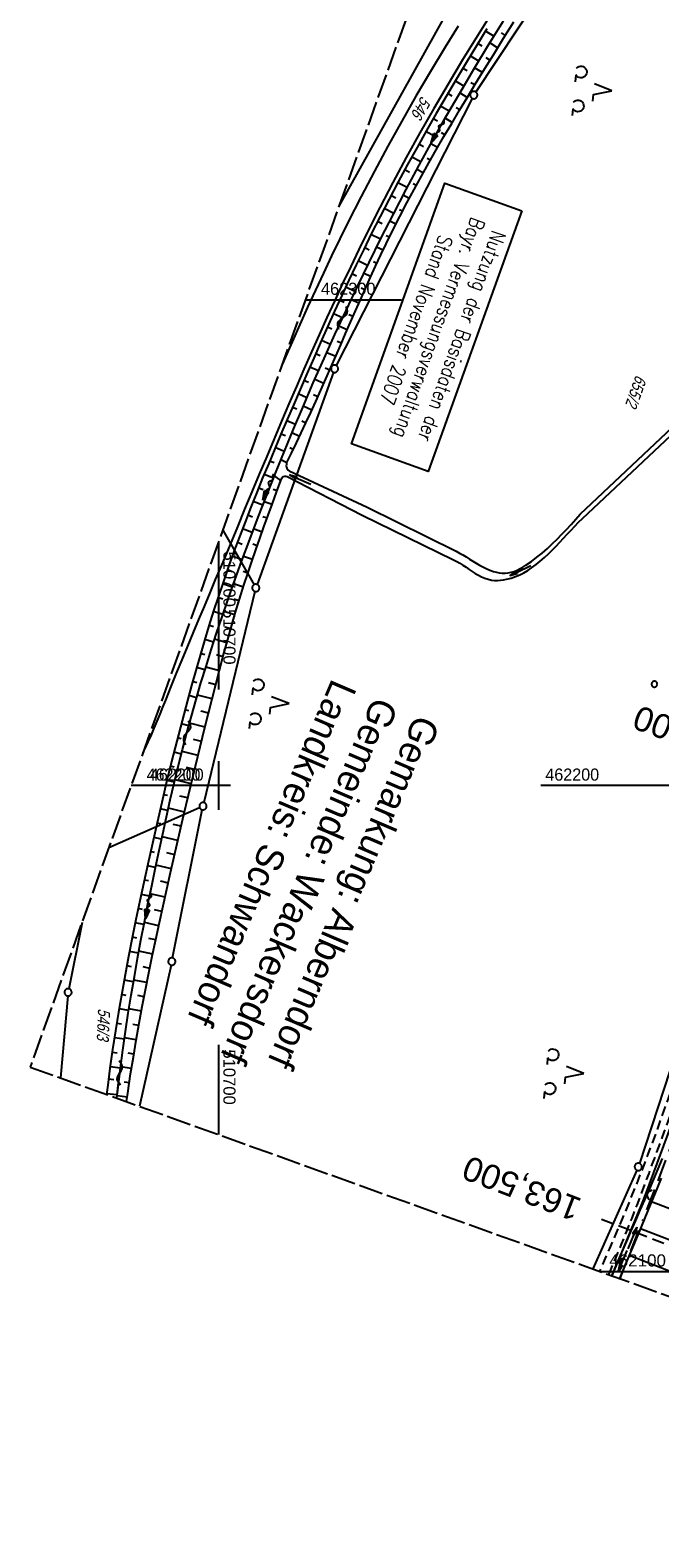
# Model space of a CAD drawing. Extents: x 510661 to 511244, y 462045 to 463013.
# Tile 1 of 29: x 510661 to 510791, y 462045 to 462355. Entities that reach past the tile are written whole.
import ezdxf
from ezdxf.enums import TextEntityAlignment as Align

# ---------------------------------------------------------------- set-up
doc = ezdxf.new("R2010")
doc.units = 0
doc.header["$LTSCALE"] = 10
doc.header["$MEASUREMENT"] = 0
for name, pattern in [('ACAD_ISO16W100', [73, 15, -6.5, 15, -6.5, 15, -7, 1, -7]), ('AUSGEZOGEN', [0]), ('LT00', [0]), ('LT11', [0.3, 0.2, -0.1]), ('LT14', [0.6, 0.5, -0.1]), ('LT17', [0.15, 0.1, -0.05])]:
    doc.linetypes.add(name, pattern=pattern)
doc.layers.get('0').update_dxf_attribs({"linetype": 'LT00'})
for name, color, linetype in [('--EK_ST-93-1', 30, 'LT17'), ('--EL_DFK_AB_L', 21, 'LT00'), ('--EL_DFK_AB_P', 7, 'LT00'), ('--FLIEßRICHTPFEIL', 180, 'Continuous'), ('--WASSER_NUTZUNG', 180, 'Continuous'), ('BAB-KABEL', 220, 'ACAD_ISO16W100'), ('DFK_AB_L', 21, 'LT00'), ('DFK_AB_P', 7, 'LT00'), ('DFK_FLUR_NR', 250, 'LT00'), ('DFK_GZPKT', 250, 'LT00'), ('DFK_KATASTER', 250, 'LT00'), ('DFK_NUTZUNG', 250, 'LT00'), ('DFK_STAND', 22, 'LT00'), ('DFK_VERMPKT', 252, 'LT00'), ('GRENZNAME_B', 250, 'Continuous'), ('PFEIL', 140, 'AUSGEZOGEN'), ('V106_AFBR_BAB', 250, 'LT00'), ('V106_BOESCH', 250, 'LT00'), ('V106_BOSCHUNG', 250, 'LT00'), ('V106_ERDWEG', 250, 'LT11'), ('V106_GRABEN', 250, 'LT00'), ('V106_RASTER', 250, 'LT00'), ('V106_ZAUN', 40, 'LT00'), ('V107_BOESCH', 250, 'LT00'), ('V107_BOSCHUNG', 250, 'LT00'), ('V107_ERDWEG', 250, 'LT11'), ('V107_GRABEN', 250, 'LT00'), ('V107_RASTER', 250, 'LT00'), ('V107_ZAUN', 40, 'LT00')]:
    doc.layers.add(name, color=color, linetype=linetype)
doc.layers.add('-BLATT_106-RAND', color=7, linetype='LT14', plot=False)
doc.styles.add('Beschrift', font='ARIAL.TTF')
doc.styles.get("Standard").update_dxf_attribs({"font": 'ARIAL.TTF'})
doc.styles.add('UNIR-H', font='unir_h.shx', dxfattribs={"width": 0.8})
doc.styles.add('Versorgungsltg', font='ARIAL.TTF', dxfattribs={"width": 0.8, "height": 2})

# ---------------------------------------------------------------- blocks, each defined once
blk = doc.blocks.new('SYMB7010')
at = {"color": 0, "linetype": 'ByBlock'}
for points in [[(-0.031408, 0.499213), (-0.093728, 0.49134), (-0.15457, 0.475719), (-0.212975, 0.452595), (-0.268021, 0.422333), (-0.31884, 0.385411), (-0.36463, 0.342411), (-0.40467, 0.29401), (-0.438329, 0.240973), (-0.465074, 0.184136), (-0.484486, 0.124395), (-0.496256, 0.062692), (-0.5002, 0)], [(-0.5002, 0), (-0.496256, -0.062692), (-0.484486, -0.124395), (-0.465075, -0.184136), (-0.438329, -0.240973), (-0.404671, -0.29401), (-0.36463, -0.342411), (-0.31884, -0.385411), (-0.268021, -0.422333), (-0.212975, -0.452595), (-0.154571, -0.475719), (-0.093728, -0.49134), (-0.031408, -0.499213), (0.031408, -0.499213)], [(0.5002, 0), (0.496256, 0.062692), (0.484485, 0.124395), (0.465074, 0.184136), (0.438329, 0.240973), (0.40467, 0.29401), (0.36463, 0.342411), (0.31884, 0.385411), (0.268021, 0.422333), (0.212975, 0.452595), (0.15457, 0.475719), (0.093728, 0.49134), (0.031408, 0.499213), (-0.031408, 0.499213)], [(0.031408, -0.499213), (0.093728, -0.491341), (0.15457, -0.475719), (0.212975, -0.452595), (0.268021, -0.422333), (0.31884, -0.385411), (0.36463, -0.342411), (0.404671, -0.294011), (0.438329, -0.240974), (0.465075, -0.184136), (0.484486, -0.124395), (0.496256, -0.062692), (0.500201, 0)]]:
    blk.add_lwpolyline(points, dxfattribs=at)
blk = doc.blocks.new('SYMB0003')
at = {"color": 0, "linetype": 'ByBlock'}
for p, q in [((-0.015712, 0), (0.010166, 0.012015)), ((0, -0.021257), (-0.015712, 0)), ((0.010166, 0.012015), (0, -0.021257))]:
    blk.add_line(p, q, dxfattribs=at)
for points in [[(-0.031395, 0.499013), (-0.093691, 0.491144), (-0.154509, 0.475528), (-0.21289, 0.452414), (-0.267913, 0.422164), (-0.318712, 0.385257), (-0.364484, 0.342274), (-0.404509, 0.293893), (-0.438154, 0.240877), (-0.464888, 0.184062), (-0.484292, 0.124345), (-0.496058, 0.062667), (-0.5, 0)], [(-0.5, 0), (-0.496058, -0.062667), (-0.484292, -0.124345), (-0.464888, -0.184062), (-0.438154, -0.240877), (-0.404509, -0.293893), (-0.364485, -0.342274), (-0.318712, -0.385257), (-0.267914, -0.422164), (-0.21289, -0.452414), (-0.154509, -0.475529), (-0.093691, -0.491144), (-0.031395, -0.499014), (0.031395, -0.499014)], [(0.5, 0), (0.496057, 0.062667), (0.484292, 0.124345), (0.464888, 0.184062), (0.438153, 0.240877), (0.404509, 0.293893), (0.364484, 0.342274), (0.318712, 0.385257), (0.267913, 0.422164), (0.21289, 0.452414), (0.154509, 0.475528), (0.093691, 0.491144), (0.031395, 0.499013), (-0.031395, 0.499013)], [(0.031395, -0.499014), (0.093691, -0.491144), (0.154509, -0.475529), (0.21289, -0.452414), (0.267914, -0.422164), (0.318712, -0.385257), (0.364485, -0.342274), (0.404509, -0.293893), (0.438154, -0.240877), (0.464889, -0.184062), (0.484292, -0.124345), (0.496058, -0.062667), (0.5, 0)]]:
    blk.add_lwpolyline(points, dxfattribs=at)
blk = doc.blocks.new('Pfreil3')
at = {"layer": 'PFEIL'}
blk.add_hatch(color=256, dxfattribs=at).paths.add_polyline_path([(-1.55, 0.27), (-1.55, -0.27), (0, 0)])
for p, q in [((-1.55, 0), (-4.83, 0)), ((-1.55, -0.27), (-1.55, 0.27)), ((-1.55, 0.27), (0, 0)), ((0, 0), (-1.55, -0.27))]:
    blk.add_line(p, q, dxfattribs=at)
blk = doc.blocks.new('SYMB0024')
at = {"color": 0, "linetype": 'ByBlock'}
for p, q in [((-0.5, 0.5), (0, 0)), ((0, 0), (0.5, 0.5))]:
    blk.add_line(p, q, dxfattribs=at)
blk = doc.blocks.new('FLIEßRICHTPFEIL')
at = {"layer": '--FLIEßRICHTPFEIL'}
blk.add_hatch(color=256, dxfattribs=at).paths.add_polyline_path([(-1.95, 0.4875), (-1.95, -0.4875), (0, 0)])
for p, q in [((-1.95, 0.4875), (-1.95, -0.4875)), ((-1.95, 0.4875), (0, 0)), ((0, 0), (-1.95, -0.4875))]:
    blk.add_line(p, q, dxfattribs=at)
at = {"layer": '--FLIEßRICHTPFEIL', "start_tangent": (-1, 0), "end_tangent": (-1, 0)}
blk.add_spline([(-1.95, 0), (-2.4375, 0), (-2.925, 0.325), (-3.4125, 0), (-3.9, -0.325), (-4.3875, 0), (-4.875, 0.325), (-5.3625, 0), (-5.85, 0)], degree=3, dxfattribs=at)
blk = doc.blocks.new('SYMB7251')
at = {"color": 0, "linetype": 'ByBlock'}
for points in [[(-0.25, 0), (-0.208333, 0.028889), (-0.166667, 0.051111), (-0.125, 0.06), (-0.083333, 0.051111), (-0.041667, 0.028889), (0, 0)], [(0, 0), (0.041667, -0.028889), (0.083333, -0.051111), (0.125, -0.06), (0.166667, -0.051111), (0.208333, -0.028889), (0.25, 0)]]:
    blk.add_lwpolyline(points, dxfattribs=at)
blk = doc.blocks.new('SYMB7201')
at = {"color": 0, "linetype": 'ByBlock'}
for p, q in [((0, 0.385), (-0.11, 0.015)), ((-0.255, -0.385), (-0.115, -0.385)), ((0.445, -0.385), (0.585, -0.385))]:
    blk.add_line(p, q, dxfattribs=at)
for points in [[(0.25, 0.015), (0.11, 0.015), (0, 0.385)], [(-0.393816, -0.383308), (-0.416239, -0.362945), (-0.432849, -0.337617), (-0.442589, -0.308936), (-0.444836, -0.27873), (-0.439449, -0.248923), (-0.426769, -0.221415), (-0.407606, -0.197958), (-0.38318, -0.180047), (-0.355047, -0.168823), (-0.325, -0.165), (-0.294953, -0.168823), (-0.26682, -0.180047), (-0.242394, -0.197959), (-0.223231, -0.221415), (-0.210551, -0.248923), (-0.205164, -0.27873), (-0.207411, -0.308936), (-0.21715, -0.337617), (-0.233761, -0.362945), (-0.256184, -0.383308)], [(0.306185, -0.383308), (0.283761, -0.362945), (0.267151, -0.337617), (0.257411, -0.308936), (0.255164, -0.27873), (0.260552, -0.248923), (0.273231, -0.221415), (0.292394, -0.197958), (0.31682, -0.180047), (0.344953, -0.168823), (0.375, -0.165), (0.405047, -0.168823), (0.43318, -0.180047), (0.457606, -0.197959), (0.476769, -0.221415), (0.489449, -0.248923), (0.494836, -0.27873), (0.492589, -0.308936), (0.48285, -0.337617), (0.466239, -0.362945), (0.443816, -0.383308)]]:
    blk.add_lwpolyline(points, dxfattribs=at)

msp = doc.modelspace()

# ---------------------------------------------------------------- linework, layer by layer
at = {"layer": '--EK_ST-93-1', "ltscale": 2.5}
msp.add_line((510816.16, 462096.3), (510778.83, 462110.7), dxfattribs=at)
at = {"layer": '--EL_DFK_AB_L'}
for p, q in [((510819.73, 462223.36), (510786.63, 462122.22)), ((510786.1, 462120.82), (510777.06, 462100.5))]:
    msp.add_line(p, q, dxfattribs=at)
at = {"layer": '-BLATT_106-RAND'}
msp.add_lwpolyline([(510973.54, 463012.73), (510661.23, 462142.05), (510931.38, 462045.15), (511243.69, 462915.83), (510973.54, 463012.73)], dxfattribs=at)
at = {"layer": 'BAB-KABEL', "ltscale": 0.03, "flags": 128}
msp.add_lwpolyline([(511068.73, 462978.59), (511064.44, 462967.11), (511059.81, 462953.34), (511052.43, 462930.01), (511046.43, 462911.52), (511041.51, 462895.97), (511035.81, 462878.26), (511031.38, 462864.27), (511025.48, 462842.53), (511020.26, 462824.93), (511017.22, 462814.32), (511011.51, 462796.29), (511001.96, 462764.99), (510990.72, 462727.69), (510988.63, 462721.12), (510988.08, 462718.91), (510988.26, 462717.09), (510990.84, 462698.34), (510985.92, 462682.09), (510974.96, 462665.11), (510972.69, 462657.89), (510967.52, 462640.54), (510963.22, 462624.96), (510958.17, 462606.62), (510950.6, 462577.73), (510949.71, 462572.15), (510945.01, 462539.89), (510942.97, 462527.41), (510938.53, 462509.11), (510932.18, 462483.07), (510928.24, 462470.38), (510921.49, 462447.21), (510910.95, 462416.48), (510902.01, 462392.32), (510896.76, 462379.43), (510892.23, 462368.99), (510881.64, 462343.3), (510875.59, 462330.18), (510863.37, 462306.99), (510851.02, 462281.78), (510843.08, 462264.24), (510838.16, 462253.9), (510836.15, 462250.12), (510833.88, 462243.46), (510823.8, 462216.47), (510811.58, 462179.56), (510799.99, 462145.42), (510792.3, 462123.57), (510788.4, 462113.38), (510782.59, 462098.52)], dxfattribs=at)
at = {"layer": 'DFK_AB_L'}
for p, q in [((510819.73, 462223.36), (510786.63, 462122.22)), ((510786.1, 462120.82), (510777.06, 462100.5))]:
    msp.add_line(p, q, dxfattribs=at)
at = {"layer": 'DFK_KATASTER'}
for p, q in [((510752.96, 462342.73), (510781.31, 462385.46)), ((510746.72, 462358.66), (510724.79, 462319.23)), ((510752.21, 462341.44), (510724.25, 462286.45)), ((510723.66, 462285.07), (510707.93, 462241.38)), ((510700.87, 462252.55), (510707.31, 462241.32)), ((510707.5, 462239.94), (510696.99, 462196.48)), ((510677.43, 462187.21), (510696.12, 462195.45)), ((510690.55, 462164.5), (510696.66, 462195.01)), ((510671.91, 462171.82), (510669.19, 462158.16)), ((510690.24, 462163.04), (510683.75, 462133.97)), ((510668.97, 462156.68), (510667.47, 462139.81))]:
    msp.add_line(p, q, dxfattribs=at)
at = {"layer": 'DFK_STAND'}
msp.add_lwpolyline([(510762.44, 462318.32), (510743.19, 462264.66), (510727.37, 462270.34), (510746.61, 462323.99)], close=True, dxfattribs=at)
at = {"layer": 'V106_AFBR_BAB'}
for points in [[(510756.4, 462359.23), (510753.29, 462354.3), (510750.23, 462349.34), (510747.25, 462344.37), (510744.32, 462339.36), (510741.45, 462334.32), (510738.65, 462329.24), (510735.9, 462324.14), (510733.22, 462318.99), (510730.61, 462313.82), (510728.9, 462310.35), (510727.21, 462306.86), (510725.55, 462303.36), (510723.92, 462299.85), (510722.31, 462296.33), (510720.72, 462292.79), (510719.14, 462289.25), (510717.59, 462285.71), (510716.04, 462282.15), (510714.51, 462278.59), (510712.97, 462274.98), (510711.44, 462271.36), (510709.92, 462267.73), (510708.4, 462264.11), (510706.89, 462260.48), (510705.38, 462256.86), (510703.88, 462253.23), (510702.37, 462249.61), (510700.86, 462245.99), (510699.35, 462242.37), (510698.2, 462239.63), (510697.05, 462236.88), (510695.89, 462234.14), (510694.74, 462231.39), (510693.6, 462228.65), (510692.45, 462225.89), (510691.31, 462223.13), (510690.18, 462220.36), (510689.06, 462217.58), (510688.48, 462216.14), (510687.9, 462214.7), (510687.31, 462213.26), (510686.72, 462211.83), (510686.11, 462210.4), (510685.49, 462208.99), (510684.84, 462207.59), (510684.46, 462206.79)], [(510749.33, 462356.31), (510746.65, 462351.97), (510743.62, 462346.94), (510740.65, 462341.86), (510737.74, 462336.75), (510734.89, 462331.61), (510732.1, 462326.44), (510729.38, 462321.23), (510726.72, 462315.99), (510724.99, 462312.5), (510723.29, 462309.01), (510721.62, 462305.49), (510719.97, 462301.97), (510718.34, 462298.44), (510716.74, 462294.9), (510715.15, 462291.34), (510713.58, 462287.78), (510713.16, 462286.82)]]:
    msp.add_lwpolyline(points, dxfattribs=at)
at = {"layer": 'V106_BOESCH'}
msp.add_line((510679.08, 462135.65), (510679.81, 462141.79), dxfattribs=at)
for points in [[(510755.24, 462355.74), (510753.1, 462352.26), (510750.99, 462348.76), (510748.92, 462345.3), (510746.87, 462341.83), (510744.84, 462338.34), (510742.84, 462334.84), (510740.87, 462331.33), (510738.92, 462327.8), (510737, 462324.25), (510735.11, 462320.69), (510733.26, 462317.11), (510731.44, 462313.52), (510729.89, 462310.36), (510728.36, 462307.2), (510726.86, 462304.02), (510725.37, 462300.83), (510723.91, 462297.63), (510722.46, 462294.42), (510721.03, 462291.21), (510719.62, 462287.99), (510718.21, 462284.76), (510716.81, 462281.53), (510715.42, 462278.3), (510714.14, 462275.31), (510712.86, 462272.31), (510711.59, 462269.31), (510710.34, 462266.31), (510709.09, 462263.3), (510707.87, 462260.28), (510706.66, 462257.26), (510705.48, 462254.23), (510704.32, 462251.19), (510703.18, 462248.14), (510702.08, 462245.08), (510701.01, 462242.01), (510699.99, 462238.98), (510699, 462235.94), (510698.04, 462232.89), (510697.11, 462229.83), (510696.2, 462226.77), (510695.32, 462223.69), (510694.46, 462220.61), (510693.62, 462217.53), (510692.5, 462213.34), (510691.42, 462209.14), (510690.36, 462204.94), (510689.33, 462200.73), (510688.33, 462196.51), (510687.35, 462192.29), (510686.39, 462188.06), (510685.45, 462183.83), (510684.62, 462180.03), (510683.81, 462176.24), (510683.02, 462172.43), (510682.25, 462168.63), (510681.5, 462164.81), (510680.78, 462161), (510680.09, 462157.18), (510679.43, 462153.35), (510678.8, 462149.52), (510678.21, 462145.69), (510677.66, 462141.84), (510677.19, 462138.33), (510676.96, 462136.41)], [(510679.07, 462135.65), (510679.37, 462138.26), (510679.81, 462141.79), (510680.31, 462145.56), (510680.86, 462149.34), (510681.43, 462153.11), (510682.04, 462156.87), (510682.68, 462160.63), (510683.34, 462164.39), (510684.04, 462168.14), (510684.75, 462171.89), (510685.49, 462175.63), (510686.25, 462179.37), (510687.02, 462183.11), (510687.76, 462186.59), (510688.52, 462190.07), (510689.29, 462193.55), (510690.08, 462197.02), (510690.89, 462200.48), (510691.73, 462203.94), (510692.6, 462207.39), (510693.5, 462210.83), (510694.43, 462214.26), (510695.39, 462217.68), (510696.39, 462221.11), (510697.43, 462224.53), (510698.51, 462227.94), (510699.61, 462231.35), (510700.74, 462234.74), (510701.9, 462238.12), (510703.08, 462241.5), (510704.73, 462246.09), (510706.42, 462250.67), (510708.16, 462255.23), (510709.92, 462259.78), (510711.73, 462264.32), (510713.57, 462268.84), (510715.44, 462273.35), (510717.35, 462277.84), (510719.52, 462282.86), (510721.73, 462287.86), (510723.98, 462292.84), (510726.27, 462297.8), (510728.61, 462302.74), (510730.99, 462307.66), (510733.42, 462312.56), (510735.99, 462317.62), (510738.62, 462322.66), (510741.3, 462327.67), (510744.03, 462332.66), (510746.82, 462337.61), (510749.66, 462342.53), (510752.55, 462347.42), (510755.59, 462352.42), (510758.69, 462357.39)], [(510714.02, 462266.35), (510715.03, 462268.43), (510716.03, 462270.5), (510717.02, 462272.58), (510718.01, 462274.66), (510718.98, 462276.75), (510720.04, 462279.06), (510721.09, 462281.37), (510722.12, 462283.69), (510723.14, 462286.02), (510724.15, 462288.35), (510725.16, 462290.68), (510726.17, 462293.01), (510727.18, 462295.34), (510728.2, 462297.67), (510729.22, 462299.99), (510730.25, 462302.31), (510731.29, 462304.63), (510732.35, 462306.93), (510733.43, 462309.23), (510734.52, 462311.52), (510735.91, 462314.33), (510737.33, 462317.12), (510738.78, 462319.9), (510740.26, 462322.66), (510741.76, 462325.41), (510743.29, 462328.15), (510744.84, 462330.87), (510746.41, 462333.59), (510748, 462336.29), (510749.61, 462338.99), (510751.23, 462341.68), (510752.86, 462344.36), (510754.5, 462347.04), (510756.58, 462350.42), (510758.68, 462353.8), (510760.8, 462357.17)], [(510681.09, 462134.93), (510681.33, 462136.68), (510681.92, 462140.63), (510682.48, 462144.11), (510683.07, 462147.58), (510683.68, 462151.05), (510684.32, 462154.51), (510684.98, 462157.97), (510685.67, 462161.42), (510686.38, 462164.87), (510687.1, 462168.32), (510687.84, 462171.77), (510688.6, 462175.21), (510689.37, 462178.65), (510690.14, 462182.08), (510691.51, 462188.06), (510692.9, 462194.03), (510694.32, 462199.99), (510695.76, 462205.95), (510697.21, 462211.91), (510697.95, 462214.86), (510698.69, 462217.82), (510699.44, 462220.77), (510700.2, 462223.72), (510700.98, 462226.66), (510701.78, 462229.59), (510702.61, 462232.52), (510703.46, 462235.45), (510704.34, 462238.36), (510705.25, 462241.26), (510706.03, 462243.67), (510706.84, 462246.08), (510707.66, 462248.48), (510708.5, 462250.87), (510709.36, 462253.26), (510710.22, 462255.64), (510711.09, 462258.03), (510711.97, 462260.41), (510712.85, 462262.79)]]:
    msp.add_lwpolyline(points, dxfattribs=at)
at = {"layer": 'V106_BOSCHUNG'}
for p, q in [((510756.7, 462354.22), (510754.97, 462355.3)), ((510759.05, 462354.38), (510758.24, 462354.89)), ((510754.26, 462352.2), (510753.39, 462352.74)), ((510757.46, 462351.84), (510755.85, 462352.85)), ((510753.57, 462349.12), (510751.83, 462350.17)), ((510755.88, 462349.29), (510755.08, 462349.79)), ((510751.16, 462347.07), (510750.28, 462347.59)), ((510754.31, 462346.74), (510752.73, 462347.71)), ((510748.11, 462341.9), (510747.22, 462342.42)), ((510750.51, 462343.97), (510748.74, 462345.01)), ((510751.19, 462341.62), (510749.67, 462342.55)), ((510752.75, 462344.19), (510751.97, 462344.66)), ((510747.5, 462338.8), (510745.7, 462339.82)), ((510749.65, 462339.06), (510748.9, 462339.5)), ((510745.11, 462336.71), (510744.2, 462337.22)), ((510748.12, 462336.48), (510746.67, 462337.34)), ((510744.55, 462333.58), (510742.71, 462334.61)), ((510746.6, 462333.9), (510745.89, 462334.31)), ((510742.17, 462331.48), (510741.24, 462331.99)), ((510745.09, 462331.31), (510743.72, 462332.1)), ((510739.29, 462326.21), (510738.33, 462326.72)), ((510741.66, 462328.34), (510739.78, 462329.36)), ((510742.14, 462326.1), (510740.84, 462326.82)), ((510743.61, 462328.71), (510742.94, 462329.09)), ((510738.83, 462323.06), (510736.91, 462324.08)), ((510740.7, 462323.48), (510740.06, 462323.82)), ((510736.47, 462320.92), (510735.5, 462321.42)), ((510739.28, 462320.84), (510738.02, 462321.51)), ((510736.06, 462317.76), (510734.11, 462318.76)), ((510737.88, 462318.19), (510737.25, 462318.52)), ((510733.72, 462315.59), (510732.74, 462316.08)), ((510736.52, 462315.53), (510735.25, 462316.18)), ((510733.35, 462312.42), (510731.39, 462313.4)), ((510735.18, 462312.86), (510734.53, 462313.17)), ((510730.69, 462307.05), (510728.75, 462308)), ((510731.03, 462310.22), (510730.06, 462310.71)), ((510733.87, 462310.17), (510732.54, 462310.8)), ((510728.42, 462304.82), (510727.45, 462305.29)), ((510731.34, 462304.74), (510729.89, 462305.4)), ((510732.59, 462307.46), (510731.9, 462307.78)), ((510728.09, 462301.65), (510726.18, 462302.57)), ((510730.11, 462302.01), (510729.35, 462302.35)), ((510725.86, 462299.39), (510724.92, 462299.84)), ((510728.9, 462299.27), (510727.3, 462299.98)), ((510725.54, 462296.23), (510723.67, 462297.1)), ((510727.7, 462296.52), (510726.86, 462296.89)), ((510723.36, 462293.94), (510722.44, 462294.36)), ((510726.5, 462293.77), (510724.76, 462294.54)), ((510723.04, 462290.79), (510721.22, 462291.62)), ((510725.31, 462291.02), (510724.41, 462291.42)), ((510720.91, 462288.46), (510720, 462288.87)), ((510724.12, 462288.27), (510722.27, 462289.08)), ((510718.5, 462282.97), (510717.6, 462283.36)), ((510720.6, 462285.32), (510718.8, 462286.12)), ((510721.71, 462282.77), (510719.84, 462283.6)), ((510722.92, 462285.52), (510721.99, 462285.93)), ((510718.2, 462279.83), (510716.41, 462280.61)), ((510720.48, 462280.03), (510719.56, 462280.44)), ((510716.12, 462277.46), (510715.22, 462277.84)), ((510719.24, 462277.29), (510717.46, 462278.1)), ((510715.85, 462274.32), (510714.04, 462275.08)), ((510717.96, 462274.56), (510717.13, 462274.96)), ((510713.78, 462271.94), (510712.86, 462272.32)), ((510716.67, 462271.85), (510715.12, 462272.59)), ((510713.55, 462268.78), (510711.7, 462269.55)), ((510715.37, 462269.14), (510714.67, 462269.48)), ((510711.47, 462266.4), (510710.53, 462266.78)), ((510714.06, 462266.44), (510712.83, 462267.04)), ((510711.29, 462263.24), (510709.38, 462264)), ((510712.85, 462262.79), (510711.5, 462263.74)), ((510709.1, 462257.67), (510707.13, 462258.43)), ((510709.22, 462260.84), (510708.25, 462261.22)), ((510711.02, 462257.82), (510709.39, 462258.41)), ((510712.05, 462260.62), (510711.27, 462260.92)), ((510707.02, 462255.25), (510706.02, 462255.63)), ((510709.99, 462255), (510709.14, 462255.31)), ((510706.95, 462252.07), (510704.94, 462252.83)), ((510708.97, 462252.18), (510707.23, 462252.8)), ((510704.89, 462249.64), (510703.88, 462250.02)), ((510707.97, 462249.36), (510707.07, 462249.67)), ((510704.87, 462246.46), (510702.84, 462247.2)), ((510706.99, 462246.53), (510705.13, 462247.17)), ((510702.84, 462244.01), (510701.83, 462244.37)), ((510706.04, 462243.7), (510705.07, 462244.02)), ((510702.84, 462240.83), (510700.84, 462241.53)), ((510705.12, 462240.85), (510703.08, 462241.51)), ((510700.87, 462238.34), (510699.89, 462238.68)), ((510704.23, 462238), (510703.16, 462238.33)), ((510700.89, 462235.17), (510698.96, 462235.82)), ((510703.37, 462235.14), (510701.1, 462235.81)), ((510699, 462232.64), (510698.06, 462232.95)), ((510702.53, 462232.27), (510701.34, 462232.61)), ((510699, 462229.48), (510697.18, 462230.07)), ((510701.73, 462229.39), (510699.2, 462230.1)), ((510697.2, 462223.78), (510695.49, 462224.3)), ((510697.21, 462226.91), (510696.33, 462227.19)), ((510700.18, 462223.62), (510697.38, 462224.35)), ((510700.94, 462226.51), (510699.61, 462226.87)), ((510695.51, 462221.16), (510694.68, 462221.4)), ((510699.42, 462220.72), (510697.96, 462221.1)), ((510695.49, 462218.04), (510693.88, 462218.51)), ((510698.69, 462217.82), (510695.65, 462218.58)), ((510693.89, 462215.38), (510693.1, 462215.6)), ((510697.96, 462214.91), (510696.39, 462215.31)), ((510693.88, 462212.27), (510692.34, 462212.69)), ((510697.24, 462212), (510694.03, 462212.81)), ((510692.35, 462209.58), (510691.58, 462209.78)), ((510696.52, 462209.09), (510694.89, 462209.5)), ((510692.37, 462206.48), (510690.84, 462206.87)), ((510695.81, 462206.18), (510692.5, 462206.99)), ((510690.88, 462203.76), (510690.12, 462203.95)), ((510695.11, 462203.28), (510693.44, 462203.68)), ((510690.94, 462200.66), (510689.41, 462201.03)), ((510694.41, 462200.37), (510691.06, 462201.15)), ((510689.48, 462197.93), (510688.71, 462198.11)), ((510693.71, 462197.45), (510692.04, 462197.84)), ((510689.58, 462194.83), (510688.02, 462195.18)), ((510693.02, 462194.53), (510689.69, 462195.31)), ((510688.13, 462192.08), (510687.34, 462192.26)), ((510692.34, 462191.61), (510690.68, 462192)), ((510688.28, 462188.98), (510686.67, 462189.33)), ((510691.66, 462188.69), (510688.38, 462189.46)), ((510686.83, 462186.23), (510686.02, 462186.4)), ((510690.98, 462185.76), (510689.36, 462186.14)), ((510687.03, 462183.12), (510685.37, 462183.47)), ((510690.32, 462182.85), (510687.12, 462183.58)), ((510685.82, 462177.25), (510684.1, 462177.6)), ((510685.57, 462180.36), (510684.73, 462180.53)), ((510689, 462177.01), (510685.91, 462177.69)), ((510689.65, 462179.93), (510688.08, 462180.28)), ((510684.35, 462174.48), (510683.48, 462174.66)), ((510684.65, 462171.37), (510682.87, 462171.72)), ((510687.71, 462171.15), (510684.74, 462171.8)), ((510688.35, 462174.08), (510686.83, 462174.41)), ((510683.18, 462168.6), (510682.28, 462168.77)), ((510687.08, 462168.22), (510685.63, 462168.53)), ((510683.54, 462165.48), (510681.7, 462165.82)), ((510686.47, 462165.3), (510683.62, 462165.89)), ((510682.07, 462162.7), (510681.13, 462162.87)), ((510685.86, 462162.36), (510684.47, 462162.65)), ((510682.5, 462159.59), (510680.58, 462159.92)), ((510685.27, 462159.43), (510682.56, 462159.96)), ((510681.03, 462156.8), (510680.05, 462156.96)), ((510684.7, 462156.49), (510683.38, 462156.75)), ((510681.52, 462153.68), (510679.54, 462154)), ((510684.14, 462153.55), (510681.58, 462154.03)), ((510680.06, 462150.88), (510679.05, 462151.03)), ((510683.6, 462150.61), (510682.36, 462150.83)), ((510680.63, 462147.76), (510678.57, 462148.06)), ((510683.08, 462147.66), (510680.67, 462148.08)), ((510679.17, 462144.94), (510678.13, 462145.08)), ((510682.58, 462144.72), (510681.41, 462144.91)), ((510679.81, 462141.83), (510677.7, 462142.11)), ((510682.1, 462141.76), (510679.85, 462142.12)), ((510678.43, 462139.41), (510677.35, 462139.54)), ((510681.65, 462138.81), (510680.56, 462138.97)), ((510679.14, 462136.3), (510676.97, 462136.56)), ((510681.21, 462135.85), (510679.12, 462136.14)), ((510804.48, 462108.39), (510789.14, 462114.31)), ((510802.32, 462102.78), (510786.85, 462108.76)), ((510800.16, 462097.18), (510784.53, 462103.24))]:
    msp.add_line(p, q, dxfattribs=at)
at = {"layer": 'V106_ERDWEG', "flags": 128}
for points in [[(510806.47, 462176.5), (510805.06, 462172.29), (510803.65, 462168.09), (510802.24, 462163.88), (510800.82, 462159.67), (510799.52, 462155.82), (510798.21, 462151.96), (510796.9, 462148.1), (510795.57, 462144.25), (510794.24, 462140.4), (510793.22, 462137.49), (510792.2, 462134.58), (510791.16, 462131.68), (510790.11, 462128.78), (510789.05, 462125.88), (510787.96, 462122.99), (510786.86, 462120.12), (510785.73, 462117.24), (510784.58, 462114.39), (510783.58, 462111.95), (510782.56, 462109.52), (510781.52, 462107.1), (510780.47, 462104.68), (510779.41, 462102.26), (510778.42, 462100.01)], [(510780.33, 462099.33), (510780.74, 462100.3), (510781.86, 462102.95), (510782.96, 462105.62), (510784.05, 462108.29), (510785.12, 462110.97), (510786.17, 462113.65), (510787, 462115.82), (510787.81, 462117.99), (510788.62, 462120.17), (510789.42, 462122.35), (510790.22, 462124.53), (510791.01, 462126.7), (510791.81, 462128.88), (510792.62, 462131.06), (510793.43, 462133.23), (510794.26, 462135.4), (510795.1, 462137.56), (510795.96, 462139.72), (510796.37, 462140.74), (510796.78, 462141.76), (510797.19, 462142.79), (510797.6, 462143.81), (510798.21, 462145.46), (510798.81, 462147.12), (510799.37, 462148.79), (510799.93, 462150.46), (510800.46, 462152.14), (510801, 462153.82), (510801.52, 462155.5), (510802.05, 462157.18), (510802.59, 462158.86), (510803.3, 462161.03), (510804.03, 462163.18), (510804.77, 462165.34), (510805.52, 462167.48), (510806.28, 462169.63), (510807.05, 462171.77), (510807.83, 462173.91), (510808.61, 462176.05)]]:
    msp.add_lwpolyline(points, dxfattribs=at)
at = {"layer": 'V106_GRABEN'}
for points in [[(510712.85, 462262.79), (510712.95, 462263.04), (510713.07, 462263.28), (510713.21, 462263.48), (510713.4, 462263.62), (510713.64, 462263.68), (510713.89, 462263.68), (510714.13, 462263.6), (510729.57, 462255.67), (510748.38, 462246.46), (510749.04, 462246.12), (510749.69, 462245.74), (510750.32, 462245.33), (510750.95, 462244.91), (510751.58, 462244.48), (510752.22, 462244.07), (510752.85, 462243.67), (510753.49, 462243.29), (510754.15, 462242.96), (510754.82, 462242.68), (510755.5, 462242.45), (510756.21, 462242.3), (510756.82, 462242.23), (510757.44, 462242.22), (510758.07, 462242.25), (510758.69, 462242.33), (510759.31, 462242.44), (510760.24, 462242.68), (510761.13, 462242.99), (510762.01, 462243.37), (510762.85, 462243.8), (510763.67, 462244.28), (510764.46, 462244.8), (510765.37, 462245.46), (510766.24, 462246.16), (510767.08, 462246.9), (510767.9, 462247.67), (510768.7, 462248.46), (510769.48, 462249.27), (510770.25, 462250.09), (510771.02, 462250.92), (510771.79, 462251.75), (510772.56, 462252.58), (510773.33, 462253.39), (510774.12, 462254.2), (510774.93, 462254.98), (510824.96, 462301.96)], [(510714.02, 462266.35), (510713.98, 462266.07), (510713.96, 462265.79), (510713.98, 462265.53), (510714.05, 462265.3), (510714.19, 462265.1), (510714.37, 462264.92), (510714.58, 462264.75), (510730.57, 462257.32), (510748.92, 462248.21), (510749.62, 462247.84), (510750.31, 462247.45), (510750.99, 462247.04), (510751.67, 462246.61), (510752.35, 462246.19), (510753.02, 462245.77), (510753.71, 462245.37), (510754.41, 462244.99), (510755.12, 462244.64), (510755.85, 462244.34), (510756.6, 462244.08), (510757.2, 462243.92), (510757.8, 462243.8), (510758.41, 462243.73), (510759.02, 462243.71), (510759.62, 462243.76), (510760.26, 462243.89), (510760.88, 462244.08), (510761.49, 462244.34), (510762.08, 462244.64), (510762.66, 462244.97), (510763.23, 462245.33), (510764.41, 462246.13), (510765.54, 462246.97), (510766.63, 462247.85), (510767.69, 462248.77), (510768.71, 462249.72), (510769.71, 462250.7), (510770.68, 462251.7), (510771.64, 462252.72), (510772.58, 462253.75), (510773.52, 462254.79), (510774.45, 462255.83), (510824.16, 462302.69)], [(510791.35, 462123.2), (510790.45, 462121.07), (510789.54, 462118.94), (510788.62, 462116.82), (510787.68, 462114.71), (510786.75, 462112.59), (510785.81, 462110.47), (510784.88, 462108.36), (510783.95, 462106.23), (510782.95, 462103.9), (510781.95, 462101.56), (510780.97, 462099.22), (510780.92, 462099.12)], [(510791.09, 462119.18), (510789.76, 462115.84), (510788.4, 462112.51), (510787.03, 462109.18), (510785.64, 462105.86), (510784.07, 462102.16), (510782.52, 462098.54)]]:
    msp.add_lwpolyline(points, dxfattribs=at)
at = {"layer": 'V106_RASTER'}
for p, q in [((510717.89, 462300), (510737.65, 462300)), ((510700, 462250.12), (510700, 462231.62)), ((510700, 462205), (510700, 462195)), ((510700, 462205), (510700, 462195)), ((510701.78, 462200), (510682.02, 462200)), ((510700, 462146.64), (510700, 462128.14)), ((510778.46, 462100), (510805, 462100))]:
    msp.add_line(p, q, dxfattribs=at)
at = {"layer": 'V106_ZAUN'}
for p, q in [((510793.17, 462130.15), (510787.93, 462116.09)), ((510782.26, 462102.21), (510780.97, 462099.1))]:
    msp.add_line(p, q, dxfattribs=at)
msp.add_lwpolyline([(510787.93, 462116.09), (510786.96, 462113.5), (510782.26, 462102.21)], dxfattribs=at)
at = {"layer": 'V107_BOESCH'}
for points in [[(510700.22, 462239.66), (510699.99, 462238.98), (510699, 462235.94), (510698.04, 462232.89), (510697.11, 462229.83), (510696.2, 462226.77), (510695.32, 462223.69), (510694.46, 462220.61), (510693.62, 462217.53), (510692.5, 462213.34), (510691.42, 462209.14), (510690.36, 462204.94), (510689.33, 462200.73), (510688.33, 462196.51), (510687.35, 462192.29), (510686.39, 462188.06), (510685.45, 462183.83), (510684.62, 462180.03), (510683.81, 462176.24), (510683.02, 462172.43), (510682.25, 462168.63), (510681.5, 462164.81), (510680.78, 462161), (510680.09, 462157.18), (510679.43, 462153.35), (510678.8, 462149.52), (510678.21, 462145.69), (510677.66, 462141.84), (510677.19, 462138.33), (510676.96, 462136.41)], [(510679.07, 462135.65), (510679.37, 462138.26), (510679.81, 462141.79), (510680.31, 462145.56), (510680.86, 462149.34), (510681.43, 462153.11), (510682.04, 462156.87), (510682.68, 462160.63), (510683.34, 462164.39), (510684.04, 462168.14), (510684.75, 462171.89), (510685.49, 462175.63), (510686.25, 462179.37), (510687.02, 462183.11), (510687.76, 462186.59), (510688.52, 462190.07), (510689.29, 462193.55), (510690.08, 462197.02), (510690.89, 462200.48), (510691.73, 462203.94), (510692.6, 462207.39), (510693.5, 462210.83), (510694.43, 462214.26), (510695.39, 462217.68), (510696.39, 462221.11), (510697.43, 462224.53), (510698.51, 462227.94), (510699.61, 462231.35), (510700.74, 462234.74), (510701.9, 462238.12), (510702.15, 462238.83)], [(510681.09, 462134.93), (510681.33, 462136.68), (510681.92, 462140.63), (510682.48, 462144.11), (510683.07, 462147.58), (510683.68, 462151.05), (510684.32, 462154.51), (510684.98, 462157.97), (510685.67, 462161.42), (510686.38, 462164.87), (510687.1, 462168.32), (510687.84, 462171.77), (510688.6, 462175.21), (510689.37, 462178.65), (510690.14, 462182.08), (510691.51, 462188.06), (510692.9, 462194.03), (510694.32, 462199.99), (510695.76, 462205.95), (510697.21, 462211.91), (510697.95, 462214.86), (510698.69, 462217.82), (510699.44, 462220.77), (510700.2, 462223.72), (510700.98, 462226.66), (510701.78, 462229.59), (510702.61, 462232.52), (510703.46, 462235.45), (510704.21, 462237.95)], [(510679.08, 462135.65), (510679.81, 462141.79)]]:
    msp.add_lwpolyline(points, dxfattribs=at)
at = {"layer": 'V107_BOSCHUNG'}
for p, q in [((510700.87, 462238.34), (510699.89, 462238.68)), ((510703.73, 462238.16), (510703.16, 462238.33)), ((510700.89, 462235.17), (510698.96, 462235.82)), ((510703.37, 462235.14), (510701.1, 462235.81)), ((510699, 462232.64), (510698.06, 462232.95)), ((510702.53, 462232.27), (510701.34, 462232.61)), ((510699, 462229.48), (510697.18, 462230.07)), ((510701.73, 462229.39), (510699.2, 462230.1)), ((510697.2, 462223.78), (510695.49, 462224.3)), ((510697.21, 462226.91), (510696.33, 462227.19)), ((510700.18, 462223.62), (510697.38, 462224.35)), ((510700.94, 462226.51), (510699.61, 462226.87)), ((510695.51, 462221.16), (510694.68, 462221.4)), ((510699.42, 462220.72), (510697.96, 462221.1)), ((510695.49, 462218.04), (510693.88, 462218.51)), ((510698.69, 462217.82), (510695.65, 462218.58)), ((510693.89, 462215.38), (510693.1, 462215.6)), ((510697.96, 462214.91), (510696.39, 462215.31)), ((510693.88, 462212.27), (510692.34, 462212.69)), ((510697.24, 462212), (510694.03, 462212.81)), ((510692.35, 462209.58), (510691.58, 462209.78)), ((510696.52, 462209.09), (510694.89, 462209.5)), ((510692.37, 462206.48), (510690.84, 462206.87)), ((510695.81, 462206.18), (510692.5, 462206.99)), ((510690.88, 462203.76), (510690.12, 462203.95)), ((510695.11, 462203.28), (510693.44, 462203.68)), ((510690.94, 462200.66), (510689.41, 462201.03)), ((510694.41, 462200.37), (510691.06, 462201.15)), ((510689.48, 462197.93), (510688.71, 462198.11)), ((510693.71, 462197.45), (510692.04, 462197.84)), ((510689.58, 462194.83), (510688.02, 462195.18)), ((510693.02, 462194.53), (510689.69, 462195.31)), ((510688.13, 462192.08), (510687.34, 462192.26)), ((510692.34, 462191.61), (510690.68, 462192)), ((510688.28, 462188.98), (510686.67, 462189.33)), ((510691.66, 462188.69), (510688.38, 462189.46)), ((510686.83, 462186.23), (510686.02, 462186.4)), ((510690.98, 462185.76), (510689.36, 462186.14)), ((510687.03, 462183.12), (510685.37, 462183.47)), ((510690.32, 462182.85), (510687.12, 462183.58)), ((510685.82, 462177.25), (510684.1, 462177.6)), ((510685.57, 462180.36), (510684.73, 462180.53)), ((510689, 462177.01), (510685.91, 462177.69)), ((510689.65, 462179.93), (510688.08, 462180.28)), ((510684.35, 462174.48), (510683.48, 462174.66)), ((510684.65, 462171.37), (510682.87, 462171.72)), ((510687.71, 462171.15), (510684.74, 462171.8)), ((510688.35, 462174.08), (510686.83, 462174.41)), ((510683.18, 462168.6), (510682.28, 462168.77)), ((510687.08, 462168.22), (510685.63, 462168.53)), ((510683.54, 462165.48), (510681.7, 462165.82)), ((510686.47, 462165.3), (510683.62, 462165.89)), ((510682.07, 462162.7), (510681.13, 462162.87)), ((510685.86, 462162.36), (510684.47, 462162.65)), ((510682.5, 462159.59), (510680.58, 462159.92)), ((510685.27, 462159.43), (510682.56, 462159.96)), ((510681.03, 462156.8), (510680.05, 462156.96)), ((510684.7, 462156.49), (510683.38, 462156.75)), ((510681.52, 462153.68), (510679.54, 462154)), ((510684.14, 462153.55), (510681.58, 462154.03)), ((510680.06, 462150.88), (510679.05, 462151.03)), ((510683.6, 462150.61), (510682.36, 462150.83)), ((510680.63, 462147.76), (510678.57, 462148.06)), ((510683.08, 462147.66), (510680.67, 462148.08)), ((510679.17, 462144.94), (510678.13, 462145.08)), ((510682.58, 462144.72), (510681.41, 462144.91)), ((510679.81, 462141.83), (510677.7, 462142.11)), ((510682.1, 462141.76), (510679.85, 462142.12)), ((510678.43, 462139.41), (510677.35, 462139.54)), ((510681.65, 462138.81), (510680.56, 462138.97)), ((510679.14, 462136.3), (510676.97, 462136.56)), ((510681.21, 462135.85), (510679.12, 462136.14)), ((510804.48, 462108.39), (510789.14, 462114.31)), ((510802.32, 462102.78), (510786.85, 462108.76)), ((510800.16, 462097.18), (510784.53, 462103.24))]:
    msp.add_line(p, q, dxfattribs=at)
at = {"layer": 'V107_ERDWEG', "flags": 128}
for points in [[(510806.47, 462176.5), (510805.06, 462172.29), (510803.65, 462168.09), (510802.24, 462163.88), (510800.82, 462159.67), (510799.52, 462155.82), (510798.21, 462151.96), (510796.9, 462148.1), (510795.57, 462144.25), (510794.24, 462140.4), (510793.22, 462137.49), (510792.2, 462134.58), (510791.16, 462131.68), (510790.11, 462128.78), (510789.05, 462125.88), (510787.96, 462122.99), (510786.86, 462120.12), (510785.73, 462117.24), (510784.58, 462114.39), (510783.58, 462111.95), (510782.56, 462109.52), (510781.52, 462107.1), (510780.47, 462104.68), (510779.41, 462102.26), (510778.42, 462100.01)], [(510780.33, 462099.33), (510780.74, 462100.3), (510781.86, 462102.95), (510782.96, 462105.62), (510784.05, 462108.29), (510785.12, 462110.97), (510786.17, 462113.65), (510787, 462115.82), (510787.81, 462117.99), (510788.62, 462120.17), (510789.42, 462122.35), (510790.22, 462124.53), (510791.01, 462126.7), (510791.81, 462128.88), (510792.62, 462131.06), (510793.43, 462133.23), (510794.26, 462135.4), (510795.1, 462137.56), (510795.96, 462139.72), (510796.37, 462140.74), (510796.78, 462141.76), (510797.19, 462142.79), (510797.6, 462143.81), (510798.21, 462145.46), (510798.81, 462147.12), (510799.37, 462148.79), (510799.93, 462150.46), (510800.46, 462152.14), (510801, 462153.82), (510801.52, 462155.5), (510802.05, 462157.18), (510802.59, 462158.86), (510803.3, 462161.03), (510804.03, 462163.18), (510804.77, 462165.34), (510805.52, 462167.48), (510806.28, 462169.63), (510807.05, 462171.77), (510807.83, 462173.91), (510808.61, 462176.05)]]:
    msp.add_lwpolyline(points, dxfattribs=at)
at = {"layer": 'V107_GRABEN'}
for points in [[(510791.35, 462123.2), (510790.45, 462121.07), (510789.54, 462118.94), (510788.62, 462116.82), (510787.68, 462114.71), (510786.75, 462112.59), (510785.81, 462110.47), (510784.88, 462108.36), (510783.95, 462106.23), (510782.95, 462103.9), (510781.95, 462101.56), (510780.97, 462099.22), (510780.92, 462099.12)], [(510791.09, 462119.18), (510789.76, 462115.84), (510788.4, 462112.51), (510787.03, 462109.18), (510785.64, 462105.86), (510784.07, 462102.16), (510782.52, 462098.54)]]:
    msp.add_lwpolyline(points, dxfattribs=at)
at = {"layer": 'V107_RASTER'}
for p, q in [((510700, 462239.75), (510700, 462219.75)), ((510700, 462205), (510700, 462195)), ((510702.45, 462200), (510682.46, 462200)), ((510793.04, 462200), (510766.35, 462200))]:
    msp.add_line(p, q, dxfattribs=at)
at = {"layer": 'V107_ZAUN'}
for p, q in [((510793.17, 462130.15), (510787.93, 462116.09)), ((510782.26, 462102.21), (510780.97, 462099.1))]:
    msp.add_line(p, q, dxfattribs=at)
msp.add_lwpolyline([(510787.93, 462116.09), (510786.96, 462113.5), (510782.26, 462102.21)], dxfattribs=at)

# ---------------------------------------------------------------- block references
at = {"layer": '--EL_DFK_AB_P', "xscale": 1.500000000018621, "yscale": 1.5, "zscale": 1.5, "rotation": 264.7377099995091}
msp.add_blockref('SYMB0003', (510786.4, 462121.51), dxfattribs=at)
at = {"layer": '--FLIEßRICHTPFEIL'}
for p, rotation in [((510743.76, 462332.3), 240.2405), ((510709.16, 462258.71), 247.8092), ((510684.96, 462172.53), 258.6835)]:
    msp.add_blockref('FLIEßRICHTPFEIL', p, dxfattribs=dict(at, rotation=rotation))
at = {"layer": '--WASSER_NUTZUNG', "zscale": 10}
for p, xscale, yscale, rotation in [((510725.54, 462296.23), 9.99999999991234, 10.00000000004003, 72.3643069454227), ((510693.5, 462210.83), 9.999999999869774, 9.999999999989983, 263.576815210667), ((510679.69, 462140.84), 9.99999999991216, 10.00000000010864, 93.57578009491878)]:
    msp.add_blockref('SYMB7251', p, dxfattribs=dict(at, xscale=xscale, yscale=yscale, rotation=rotation))
at = {"layer": 'DFK_AB_P', "xscale": 1.500000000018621, "yscale": 1.5, "zscale": 1.5, "rotation": 264.7377099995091}
msp.add_blockref('SYMB0003', (510786.4, 462121.51), dxfattribs=at)
at = {"layer": 'DFK_GZPKT', "xscale": 1.500000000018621, "yscale": 1.5, "zscale": 1.5, "rotation": 264.7377099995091}
for p in [(510752.55, 462342.11), (510723.91, 462285.78), (510707.68, 462240.67), (510696.81, 462195.75), (510690.4, 462163.77), (510669.04, 462157.43)]:
    msp.add_blockref('SYMB7010', p, dxfattribs=at)
at = {"layer": 'DFK_NUTZUNG', "xscale": 10.00000000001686, "yscale": 10, "zscale": 10, "rotation": 264.7377100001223}
for p in [(510777.16, 462343.36), (510710.68, 462217.2), (510771.35, 462141.08)]:
    msp.add_blockref('SYMB7201', p, dxfattribs=at)
at = {"layer": 'DFK_VERMPKT', "xscale": 1.200000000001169, "yscale": 1.200000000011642, "zscale": 1.2, "rotation": 264.7377100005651}
msp.add_blockref('SYMB7010', (510789.73, 462220.86), dxfattribs=at)
at = {"layer": 'PFEIL'}
for p, rotation in [((510714.59, 462263.98), 155.9094104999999), ((510759.96, 462243.13), 206.6466356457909), ((510786.09, 462109.09), 67.51865762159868), ((510782.25, 462099.8), 247.5187141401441)]:
    msp.add_blockref('Pfreil3', p, dxfattribs=dict(at, rotation=rotation))
at = {"layer": 'V106_ZAUN', "yscale": 2.099999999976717, "zscale": 2.1}
for p, xscale, rotation in [((510787.93, 462116.09), 2.099999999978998, 249.5401199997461), ((510782.26, 462102.21), 2.100000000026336, 247.4127799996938)]:
    msp.add_blockref('SYMB0024', p, dxfattribs=dict(at, xscale=xscale, rotation=rotation))
at = {"layer": 'V107_ZAUN', "yscale": 2.099999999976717, "zscale": 2.1}
for p, xscale, rotation in [((510787.93, 462116.09), 2.100000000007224, 249.5417499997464), ((510782.26, 462102.21), 2.100000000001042, 247.4110599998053)]:
    msp.add_blockref('SYMB0024', p, dxfattribs=dict(at, xscale=xscale, rotation=rotation))

# ---------------------------------------------------------------- texts
at = {"layer": '--EK_ST-93-1', "style": 'Beschrift'}
for s, rotation, p in [('163,400', -200.3877, (510809.39, 462205.48)), ('163,500', -201.102, (510774.17, 462112.5))]:
    msp.add_text(s, height=5, rotation=rotation, dxfattribs=at).set_placement(p, align=Align.MIDDLE_LEFT)
at = {"layer": 'DFK_FLUR_NR', "oblique": 13.754, "width": 0.75}
for s, rotation, p in [('546', 239.8481, (510741.81, 462342.05)), ('655/2', 250.2675, (510785.93, 462284.66)), ('546/3', 267.5329, (510675.22, 462154.15))]:
    msp.add_text(s, height=2.5, rotation=rotation, dxfattribs=at).set_placement(p)
at = {"layer": 'DFK_STAND', "insert": (510751.55, 462291.94), "char_height": 3, "width": 55.058, "attachment_point": 2, "rotation": 250.2675, "style": 'Versorgungsltg'}
msp.add_mtext('{\\Fromans|c0;Nutzung der Basisdaten der Bayr. Vermessungsverwaltung\\PStand November 2007}', dxfattribs=at)
at = {"layer": 'GRENZNAME_B', "insert": (510745.72, 462212.67), "char_height": 5.6, "attachment_point": 1, "rotation": 246.8655, "style": 'UNIR-H'}
msp.add_mtext('{\\W1;Gemarkung: Alberndorf\\PGemeinde: Wackersdorf\\PLandkreis: Schwandorf}', dxfattribs=at)
at = {"layer": 'V106_RASTER'}
for s, rotation, width, p in [(' 462300', 0.0008, 0.965, (510720.15, 462301)), (' 510700', -89.9992, 0.979, (510701, 462249.12)), (' 462200', 0.0008, 0.951, (510684.28, 462201)), (' 510700', -89.9992, 0.979, (510701, 462146.64)), (' 462100', 0.0008, 1.002, (510779.46, 462101))]:
    msp.add_text(s, height=2.5, rotation=rotation, dxfattribs=dict(at, width=width)).set_placement(p)
at = {"layer": 'V107_RASTER'}
for s, rotation, width, p in [(' 510700', -89.9997, 0.979, (510701, 462237.25)), (' 462200', 0.0003, 0.951, (510684.95, 462201)), (' 462200', 0.0003, 0.951, (510766.35, 462201))]:
    msp.add_text(s, height=2.5, rotation=rotation, dxfattribs=dict(at, width=width)).set_placement(p)

doc.saveas('drawing.dxf')
